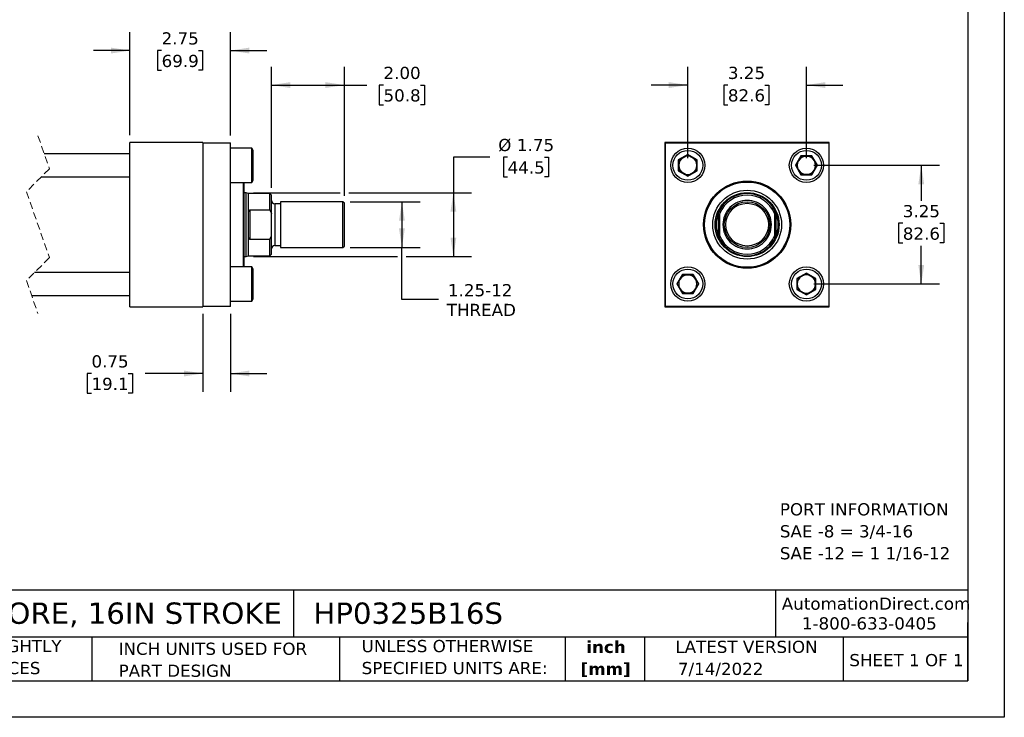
# Model space of a CAD drawing. Header units: inches. Extents: x 0 to 44, y 0 to 34.
# Tile 2 of 3: x 17 to 44, y 0 to 19.1. Entities that reach past the tile are written whole.
import ezdxf

# ---------------------------------------------------------------- set-up
doc = ezdxf.new("R2010")
doc.units = ezdxf.units.IN
doc.header["$LTSCALE"] = 4
doc.header["$MEASUREMENT"] = 0
doc.linetypes.add('SLD-Dashed', pattern=[0.075, 0.05, -0.025])
doc.linetypes.add('SLD-Solid', pattern=[0])
doc.layers.add('DIMENSIONS', color=140, linetype='SLD-Solid', lineweight=25)
doc.layers.add('TEXT', color=140, linetype='SLD-Solid', lineweight=25)
doc.styles.add('SLDTEXTSTYLE0', font='VERDANA.TTF')
doc.styles.add('SLDTEXTSTYLE1', font='VERDANAB.TTF')
doc.dimstyles.new('SLDDIMSTYLE0', dxfattribs={"dimtxt": 0.339844, "dimasz": 0.52, "dimexe": 0, "dimexo": 0.0625, "dimgap": 0.084961, "dimtad": 0, "dimtih": 1, "dimtoh": 1, "dimrnd": 1e-09, "dimzin": 12, "dimdsep": 46, "dimtxsty": 'SLDTEXTSTYLE0', "dimsah": 1, "dimcen": 0.09, "dimadec": 0, "dimazin": 3, "dimtfac": 1, "dimtofl": 0, "dimtmove": 0, "dimatfit": 3, "dimfxl": 0, "dimfrac": 2, "dimtolj": 1, "dimtzin": 12, "dimarcsym": 0})
doc.dimstyles.new('SLDDIMSTYLE1', dxfattribs={"dimtxt": 0.339844, "dimasz": 0.52, "dimexe": 0, "dimexo": 0.0625, "dimgap": 0.084961, "dimtad": 0, "dimtih": 1, "dimtoh": 1, "dimrnd": 1e-09, "dimzin": 12, "dimdsep": 46, "dimtxsty": 'SLDTEXTSTYLE0', "dimsah": 1, "dimcen": 0.09, "dimadec": 0, "dimazin": 3, "dimtfac": 1, "dimtmove": 0, "dimatfit": 0, "dimfxl": 0, "dimfrac": 2, "dimtolj": 1, "dimtzin": 12, "dimarcsym": 0})
doc.dimstyles.new('SLDDIMSTYLE2', dxfattribs={"dimtxt": 0.339844, "dimasz": 0.52, "dimexe": 0, "dimexo": 0.0625, "dimgap": 0.084961, "dimtad": 0, "dimtih": 1, "dimtoh": 1, "dimrnd": 1e-09, "dimdsep": 46, "dimtxsty": 'SLDTEXTSTYLE0', "dimsah": 1, "dimcen": 0.09, "dimadec": 0, "dimazin": 2, "dimtfac": 1, "dimtmove": 0, "dimatfit": 0, "dimfxl": 0, "dimfrac": 2, "dimtolj": 1, "dimtzin": 12, "dimarcsym": 0})
doc.dimstyles.new('SLDDIMSTYLE3', dxfattribs={"dimtxt": 0.339844, "dimasz": 0.52, "dimexe": 0, "dimexo": 0.0625, "dimgap": 0.084961, "dimtad": 0, "dimtih": 1, "dimtoh": 1, "dimrnd": 1e-09, "dimzin": 4, "dimdsep": 46, "dimtxsty": 'SLDTEXTSTYLE0', "dimsah": 1, "dimcen": 0.09, "dimadec": 0, "dimazin": 1, "dimtfac": 1, "dimtofl": 0, "dimtmove": 0, "dimatfit": 3, "dimfxl": 0, "dimfrac": 2, "dimtolj": 1, "dimtzin": 12, "dimarcsym": 0})

# ---------------------------------------------------------------- blocks, each defined once
blk = doc.blocks.new('SW_NOTE_0')
at = {"layer": 'TEXT', "color": 0, "char_height": 0.33333, "attachment_point": 1, "style": 'SLDTEXTSTYLE0'}
for s, insert in [('PORT INFORMATION', (0, 0.423)), ('SAE -8 = 3/4-16', (0, -0.179)), ('SAE -12 = 1 1/16-12', (0, -0.78))]:
    blk.add_mtext(s, dxfattribs=dict(at, insert=insert))
blk = doc.blocks.new('SW_NOTE_0_1')
at = {"layer": 'TEXT', "color": 0, "char_height": 0.3333, "attachment_point": 2, "style": 'SLDTEXTSTYLE1'}
for s, insert in [('inch', (0.5, 0.423)), ('[mm]', (0.489, -0.179))]:
    blk.add_mtext(s, dxfattribs=dict(at, insert=insert))
blk = doc.blocks.new('SW_NOTE_0_2')
at = {"layer": 'TEXT', "color": 0, "char_height": 0.33333, "attachment_point": 1, "style": 'SLDTEXTSTYLE0'}
for s, insert in [('UNLESS OTHERWISE ', (0, 0.423)), ('SPECIFIED UNITS ARE:', (0, -0.179))]:
    blk.add_mtext(s, dxfattribs=dict(at, insert=insert))
blk = doc.blocks.new('SW_NOTE_0_3')
at = {"layer": 'TEXT', "color": 0, "char_height": 0.33333, "attachment_point": 1, "style": 'SLDTEXTSTYLE0'}
for s, insert in [('PART DIMENSIONS MAY DIFFER SLIGHTLY ', (0, 0.423)), ("DUE TO MANUFACTURER'S VARIANCES", (0, -0.179))]:
    blk.add_mtext(s, dxfattribs=dict(at, insert=insert))
blk = doc.blocks.new('SW_NOTE_0_6')
at = {"layer": 'TEXT', "color": 0, "char_height": 0.33333, "attachment_point": 1, "style": 'SLDTEXTSTYLE0'}
for s, insert in [('INCH UNITS USED FOR ', (0, 0.423)), ('PART DESIGN', (0, -0.179))]:
    blk.add_mtext(s, dxfattribs=dict(at, insert=insert))
blk = doc.blocks.new('_D_1')
at = {"layer": 'DIMENSIONS'}
for p, q in [((20.048, 15.946), (20.048, 18.765)), ((22.798, 15.936), (22.798, 18.765)), ((20.048, 18.265), (19.048, 18.265)), ((20.915, 18.265), (20.8, 18.265)), ((20.8, 18.265), (20.8, 17.725)), ((21.924, 18.265), (22.039, 18.265)), ((22.039, 18.265), (22.039, 17.725)), ((22.798, 18.265), (23.798, 18.265)), ((20.8, 17.725), (20.915, 17.725)), ((22.039, 17.725), (21.924, 17.725))]:
    blk.add_line(p, q, dxfattribs=at)
for points in [[(20.048, 18.265), (19.528, 18.345), (19.528, 18.185)], [(22.798, 18.265), (23.318, 18.185), (23.318, 18.345)]]:
    blk.add_solid(points, dxfattribs=at)
at = {"layer": 'DIMENSIONS', "char_height": 0.3333, "attachment_point": 1, "style": 'SLDTEXTSTYLE0'}
for s, insert in [('2.75', (20.915, 18.765)), ('69.9', (20.915, 18.148))]:
    blk.add_mtext(s, dxfattribs=dict(at, insert=insert))
blk = doc.blocks.new('_D_2')
at = {"layer": 'DIMENSIONS'}
for p, q in [((22.048, 11.056), (22.048, 8.919)), ((22.798, 11.056), (22.798, 8.919)), ((18.993, 9.419), (18.879, 9.419)), ((18.879, 9.419), (18.879, 8.879)), ((20.003, 9.419), (20.117, 9.419)), ((20.117, 9.419), (20.117, 8.879)), ((22.048, 9.419), (20.463, 9.419)), ((22.798, 9.419), (23.798, 9.419)), ((18.879, 8.879), (18.993, 8.879)), ((20.117, 8.879), (20.003, 8.879))]:
    blk.add_line(p, q, dxfattribs=at)
for points in [[(22.048, 9.419), (21.528, 9.499), (21.528, 9.339)], [(22.798, 9.419), (23.318, 9.339), (23.318, 9.499)]]:
    blk.add_solid(points, dxfattribs=at)
at = {"layer": 'DIMENSIONS', "char_height": 0.3333, "attachment_point": 1, "style": 'SLDTEXTSTYLE0'}
for s, insert in [('0.75', (18.993, 9.918)), ('19.1', (18.993, 9.302))]:
    blk.add_mtext(s, dxfattribs=dict(at, insert=insert))
blk = doc.blocks.new('_D_3')
at = {"layer": 'DIMENSIONS'}
for p, q in [((23.923, 14.507), (23.923, 17.82)), ((25.923, 14.281), (25.923, 17.82)), ((23.923, 17.32), (25.923, 17.32)), ((25.923, 17.32), (26.533, 17.32)), ((26.993, 17.32), (26.879, 17.32)), ((26.879, 17.32), (26.879, 16.78)), ((28.003, 17.32), (28.117, 17.32)), ((28.117, 17.32), (28.117, 16.78)), ((26.879, 16.78), (26.993, 16.78)), ((28.117, 16.78), (28.003, 16.78))]:
    blk.add_line(p, q, dxfattribs=at)
for points in [[(23.923, 17.32), (24.443, 17.24), (24.443, 17.4)], [(25.923, 17.32), (25.403, 17.4), (25.403, 17.24)]]:
    blk.add_solid(points, dxfattribs=at)
at = {"layer": 'DIMENSIONS', "char_height": 0.3333, "attachment_point": 1, "style": 'SLDTEXTSTYLE0'}
for s, insert in [('2.00', (26.993, 17.82)), ('50.8', (26.993, 17.204))]:
    blk.add_mtext(s, dxfattribs=dict(at, insert=insert))
blk = doc.blocks.new('_D_4')
at = {"layer": 'DIMENSIONS'}
for p, q in [((26.083, 14.121), (27.998, 14.121)), ((27.498, 14.121), (27.498, 12.871)), ((26.083, 12.871), (27.998, 12.871)), ((27.498, 11.444), (27.498, 12.871)), ((28.498, 11.444), (27.498, 11.444))]:
    blk.add_line(p, q, dxfattribs=at)
for points in [[(27.498, 14.121), (27.418, 13.601), (27.578, 13.601)], [(27.498, 12.871), (27.578, 13.391), (27.418, 13.391)]]:
    blk.add_solid(points, dxfattribs=at)
at = {"layer": 'DIMENSIONS', "char_height": 0.3333, "attachment_point": 1, "style": 'SLDTEXTSTYLE0'}
for s, insert in [('1.25-12', (28.76, 11.867)), ('THREAD', (28.726, 11.327))]:
    blk.add_mtext(s, dxfattribs=dict(at, insert=insert))
blk = doc.blocks.new('_D_5')
at = {"layer": 'DIMENSIONS'}
for p, q in [((29.908, 15.346), (28.908, 15.346)), ((28.908, 15.346), (28.908, 14.371)), ((30.392, 15.346), (30.278, 15.346)), ((30.278, 15.346), (30.278, 14.806)), ((31.402, 15.346), (31.516, 15.346)), ((31.516, 15.346), (31.516, 14.806)), ((30.278, 14.806), (30.392, 14.806)), ((31.516, 14.806), (31.402, 14.806)), ((23.434, 14.371), (25.803, 14.371)), ((26.043, 14.371), (29.408, 14.371)), ((28.908, 14.371), (28.908, 12.621)), ((23.434, 12.621), (27.378, 12.621)), ((27.618, 12.621), (29.408, 12.621))]:
    blk.add_line(p, q, dxfattribs=at)
for points in [[(28.908, 14.371), (28.828, 13.851), (28.988, 13.851)], [(28.908, 12.621), (28.988, 13.141), (28.828, 13.141)]]:
    blk.add_solid(points, dxfattribs=at)
at = {"layer": 'DIMENSIONS', "char_height": 0.3333, "attachment_point": 1, "style": 'SLDTEXTSTYLE0'}
for s, insert in [('%%c', (30.136, 15.845)), ('1.75', (30.649, 15.845)), ('44.5', (30.392, 15.229))]:
    blk.add_mtext(s, dxfattribs=dict(at, insert=insert))
blk = doc.blocks.new('_D_6')
at = {"layer": 'DIMENSIONS'}
for p, q in [((35.33, 15.321), (35.33, 17.82)), ((38.58, 15.321), (38.58, 17.82)), ((35.33, 17.32), (34.33, 17.32)), ((36.428, 17.32), (36.314, 17.32)), ((36.314, 17.32), (36.314, 16.78)), ((37.438, 17.32), (37.552, 17.32)), ((37.552, 17.32), (37.552, 16.78)), ((38.58, 17.32), (39.58, 17.32)), ((36.314, 16.78), (36.428, 16.78)), ((37.552, 16.78), (37.438, 16.78))]:
    blk.add_line(p, q, dxfattribs=at)
for points in [[(35.33, 17.32), (34.81, 17.4), (34.81, 17.24)], [(38.58, 17.32), (39.1, 17.24), (39.1, 17.4)]]:
    blk.add_solid(points, dxfattribs=at)
at = {"layer": 'DIMENSIONS', "char_height": 0.3333, "attachment_point": 1, "style": 'SLDTEXTSTYLE0'}
for s, insert in [('3.25', (36.428, 17.82)), ('82.6', (36.428, 17.204))]:
    blk.add_mtext(s, dxfattribs=dict(at, insert=insert))
blk = doc.blocks.new('_D_7')
at = {"layer": 'DIMENSIONS'}
for p, q in [((38.78, 15.121), (42.225, 15.121)), ((41.725, 15.121), (41.725, 14.15)), ((41.22, 13.534), (41.106, 13.534)), ((41.106, 13.534), (41.106, 12.994)), ((42.23, 13.534), (42.344, 13.534)), ((42.344, 13.534), (42.344, 12.994)), ((41.106, 12.994), (41.22, 12.994)), ((42.344, 12.994), (42.23, 12.994)), ((41.725, 11.871), (41.725, 12.918)), ((38.78, 11.871), (42.225, 11.871))]:
    blk.add_line(p, q, dxfattribs=at)
for points in [[(41.725, 15.121), (41.645, 14.601), (41.805, 14.601)], [(41.725, 11.871), (41.805, 12.391), (41.645, 12.391)]]:
    blk.add_solid(points, dxfattribs=at)
at = {"layer": 'DIMENSIONS', "char_height": 0.3333, "attachment_point": 1, "style": 'SLDTEXTSTYLE0'}
for s, insert in [('3.25', (41.22, 14.033)), ('82.6', (41.22, 13.417))]:
    blk.add_mtext(s, dxfattribs=dict(at, insert=insert))

msp = doc.modelspace()

# ---------------------------------------------------------------- linework, layer by layer
at = {"color": 7, "linetype": 'SLD-Solid'}
for p, q in [((44, 34), (44, 0)), ((44, 0), (0, 0))]:
    msp.add_line(p, q, dxfattribs=at)
at = {"color": 7, "linetype": 'SLD-Dashed', "lineweight": 18}
for p, q in [((17.527, 15.933), (17.842, 15.029)), ((17.842, 15.029), (17.212, 14.399)), ((17.212, 14.399), (17.842, 12.592)), ((17.842, 12.592), (17.212, 11.962)), ((17.212, 11.962), (17.527, 11.058))]:
    msp.add_line(p, q, dxfattribs=at)
for p, q in [((20.048, 11.246), (20.048, 15.746)), ((22.048, 15.746), (20.048, 15.746)), ((22.048, 15.746), (22.048, 11.246)), ((22.048, 15.736), (22.798, 15.736)), ((22.798, 11.256), (22.798, 15.736)), ((34.705, 15.746), (34.705, 11.246)), ((39.205, 15.746), (34.705, 15.746)), ((34.715, 11.256), (34.715, 15.736)), ((34.715, 15.736), (39.195, 15.736)), ((39.195, 15.736), (39.195, 11.256)), ((39.205, 11.246), (39.205, 15.746)), ((20.048, 15.433), (17.701, 15.433)), ((23.389, 15.59), (22.798, 15.59)), ((23.423, 15.53), (23.389, 15.59)), ((23.389, 14.652), (23.389, 15.59)), ((23.423, 14.712), (23.423, 15.53)), ((35.33, 15.421), (35.07, 15.271)), ((35.08, 15.265), (35.33, 15.409)), ((35.59, 15.271), (35.33, 15.421)), ((35.33, 15.409), (35.33, 15.421)), ((35.33, 15.409), (35.58, 15.265)), ((38.43, 15.381), (38.28, 15.121)), ((38.73, 15.381), (38.43, 15.381)), ((38.436, 15.371), (38.43, 15.381)), ((38.725, 15.371), (38.73, 15.381)), ((38.881, 15.121), (38.73, 15.381)), ((35.08, 15.265), (35.07, 15.271)), ((35.07, 15.271), (35.07, 14.97)), ((35.08, 14.976), (35.08, 15.265)), ((35.58, 15.265), (35.59, 15.271)), ((35.58, 15.265), (35.58, 14.976)), ((35.59, 14.97), (35.59, 15.271)), ((38.28, 15.121), (38.43, 14.861)), ((38.292, 15.121), (38.28, 15.121)), ((38.292, 15.121), (38.436, 15.371)), ((38.436, 14.871), (38.292, 15.121)), ((38.436, 15.371), (38.725, 15.371)), ((38.725, 15.371), (38.869, 15.121)), ((38.869, 15.121), (38.725, 14.871)), ((38.73, 14.861), (38.881, 15.121)), ((38.869, 15.121), (38.881, 15.121)), ((35.08, 14.976), (35.07, 14.97)), ((35.07, 14.97), (35.33, 14.82)), ((35.33, 14.832), (35.08, 14.976)), ((35.58, 14.976), (35.33, 14.832)), ((35.33, 14.82), (35.59, 14.97)), ((35.59, 14.97), (35.58, 14.976)), ((38.43, 14.861), (38.436, 14.871)), ((38.43, 14.861), (38.73, 14.861)), ((38.725, 14.871), (38.436, 14.871)), ((38.725, 14.871), (38.73, 14.861)), ((17.621, 14.808), (20.048, 14.808)), ((22.798, 14.652), (23.389, 14.652)), ((23.16, 12.34), (23.16, 14.652)), ((23.18, 12.34), (23.18, 14.652)), ((23.389, 14.652), (23.423, 14.712)), ((35.33, 14.832), (35.33, 14.82)), ((23.234, 14.371), (23.18, 14.371)), ((23.298, 14.347), (23.234, 14.371)), ((23.234, 13.496), (23.234, 14.371)), ((23.883, 14.347), (23.298, 14.347)), ((23.298, 13.834), (23.298, 14.347)), ((23.923, 14.307), (23.883, 14.347)), ((23.883, 13.899), (23.883, 14.347)), ((23.923, 13.805), (23.923, 14.307)), ((24.173, 14.065), (24.018, 14.065)), ((24.018, 14.065), (24.018, 13.496)), ((25.883, 14.121), (24.173, 14.121)), ((24.173, 14.121), (24.173, 13.496)), ((25.923, 14.081), (25.883, 14.121)), ((25.883, 13.496), (25.883, 14.121)), ((25.923, 12.911), (25.923, 14.081)), ((23.298, 13.157), (23.298, 13.834)), ((23.33, 13.899), (23.33, 13.092)), ((23.33, 13.899), (23.883, 13.899)), ((23.883, 13.899), (23.923, 13.805)), ((23.923, 13.186), (23.923, 13.805)), ((36.174, 13.157), (36.174, 13.834)), ((36.205, 13.186), (36.205, 13.805)), ((37.705, 13.805), (37.705, 13.186)), ((37.737, 13.834), (37.737, 13.157)), ((23.234, 12.621), (23.234, 13.496)), ((24.018, 13.496), (24.018, 12.926)), ((24.173, 13.496), (24.173, 12.871)), ((25.883, 12.871), (25.883, 13.496)), ((23.298, 12.644), (23.298, 13.157)), ((23.883, 13.092), (23.33, 13.092)), ((23.883, 13.092), (23.923, 13.186)), ((23.883, 12.644), (23.883, 13.092)), ((23.923, 12.684), (23.923, 13.186)), ((23.883, 12.644), (23.923, 12.684)), ((24.018, 12.926), (24.173, 12.926)), ((24.173, 12.871), (25.883, 12.871)), ((25.883, 12.871), (25.923, 12.911)), ((23.18, 12.621), (23.234, 12.621)), ((23.234, 12.621), (23.298, 12.644)), ((23.298, 12.644), (23.883, 12.644)), ((20.048, 12.183), (17.433, 12.183)), ((23.389, 12.34), (22.798, 12.34)), ((23.423, 12.28), (23.389, 12.34)), ((23.389, 11.402), (23.389, 12.34)), ((23.423, 11.871), (23.423, 12.28)), ((38.58, 12.171), (38.32, 12.021)), ((38.33, 12.015), (38.58, 12.159)), ((38.58, 12.159), (38.58, 12.171)), ((38.84, 12.021), (38.58, 12.171)), ((38.58, 12.159), (38.83, 12.015)), ((23.423, 11.462), (23.423, 11.871)), ((35.18, 12.131), (35.03, 11.871)), ((35.042, 11.871), (35.03, 11.871)), ((35.03, 11.871), (35.18, 11.611)), ((35.042, 11.871), (35.186, 12.121)), ((35.186, 11.621), (35.042, 11.871)), ((35.186, 12.121), (35.18, 12.131)), ((35.48, 12.131), (35.18, 12.131)), ((35.186, 12.121), (35.475, 12.121)), ((35.48, 12.131), (35.475, 12.121)), ((35.475, 12.121), (35.619, 11.871)), ((35.619, 11.871), (35.475, 11.621)), ((35.631, 11.871), (35.48, 12.131)), ((35.48, 11.611), (35.631, 11.871)), ((35.619, 11.871), (35.631, 11.871)), ((38.32, 12.021), (38.32, 11.72)), ((38.32, 12.021), (38.33, 12.015)), ((38.33, 11.726), (38.33, 12.015)), ((38.83, 12.015), (38.84, 12.021)), ((38.83, 12.015), (38.83, 11.726)), ((38.84, 11.72), (38.84, 12.021)), ((35.186, 11.621), (35.18, 11.611)), ((35.18, 11.611), (35.48, 11.611)), ((35.475, 11.621), (35.186, 11.621)), ((35.475, 11.621), (35.48, 11.611)), ((38.33, 11.726), (38.32, 11.72)), ((38.32, 11.72), (38.58, 11.57)), ((38.58, 11.582), (38.33, 11.726)), ((38.83, 11.726), (38.58, 11.582)), ((38.58, 11.57), (38.84, 11.72)), ((38.83, 11.726), (38.84, 11.72)), ((17.353, 11.558), (20.048, 11.558)), ((22.798, 11.402), (23.389, 11.402)), ((23.389, 11.402), (23.423, 11.462)), ((38.58, 11.582), (38.58, 11.57)), ((20.048, 11.246), (22.048, 11.246)), ((22.798, 11.256), (22.048, 11.256)), ((34.705, 11.246), (39.205, 11.246)), ((39.195, 11.256), (34.715, 11.256))]:
    msp.add_line(p, q)
for centre, radius in [((35.33, 15.121), 0.469), ((35.33, 15.121), 0.409), ((38.58, 15.121), 0.469), ((38.58, 15.121), 0.409), ((36.955, 13.496), 1.195), ((36.955, 13.496), 1.187), ((36.955, 13.496), 1.167), ((36.955, 13.496), 0.942), ((36.955, 13.496), 0.875), ((36.955, 13.496), 0.876), ((36.955, 13.496), 0.625), ((36.955, 13.496), 0.585), ((35.33, 11.871), 0.469), ((35.33, 11.871), 0.409), ((38.58, 11.871), 0.469), ((38.58, 11.871), 0.409)]:
    msp.add_circle(centre, radius)
for centre, radius, start, end in [((35.33, 15.121), 0.25, 120, 180), ((35.33, 15.121), 0.25, 180, 240), ((35.33, 15.121), 0.25, 60, 120), ((35.33, 15.121), 0.25, 0, 60), ((35.33, 15.121), 0.25, 300, 0), ((38.58, 15.121), 0.25, 150, 210), ((38.58, 15.121), 0.25, 90, 150), ((38.58, 15.121), 0.25, 30, 90), ((38.58, 15.121), 0.25, 330, 30), ((35.33, 15.121), 0.25, 240, 300), ((38.58, 15.121), 0.25, 210, 270), ((38.58, 15.121), 0.25, 270, 330), ((36.955, 13.496), 0.852, 28.2612, 151.7388), ((36.955, 13.496), 0.811, 22.4498, 157.5502), ((24.018, 14.16), 0.095, 180.0004, 269.9997), ((36.955, 13.496), 0.851, 156.5631, 203.4369), ((36.955, 13.496), 0.851, 336.5631, 23.4369), ((36.955, 13.496), 0.811, 202.4498, 337.5502), ((36.955, 13.496), 0.852, 208.2612, 331.7388), ((24.018, 12.831), 0.095, 90.0003, 179.9996), ((35.33, 11.871), 0.25, 150, 210), ((35.33, 11.871), 0.25, 90, 150), ((35.33, 11.871), 0.25, 30, 90), ((35.33, 11.871), 0.25, 330, 30), ((38.58, 11.871), 0.25, 120, 180), ((38.58, 11.871), 0.25, 180, 240), ((38.58, 11.871), 0.25, 60, 120), ((38.58, 11.871), 0.25, 360, 60), ((38.58, 11.871), 0.25, 300, 360), ((35.33, 11.871), 0.25, 210, 270), ((35.33, 11.871), 0.25, 270, 330), ((38.58, 11.871), 0.25, 240, 300)]:
    msp.add_arc(centre, radius, start, end)
for points, knots in [([(37.62, 13.496), (37.62, 13.672), (37.55, 13.841), (37.301, 14.09), (37.132, 14.16), (36.779, 14.16), (36.61, 14.09), (36.361, 13.841), (36.291, 13.672), (36.291, 13.496)], [0, 0, 0, 0, 0.25, 0.25, 0.5, 0.5, 0.75, 0.75, 1, 1, 1, 1]), ([(23.298, 13.834), (23.299, 13.847), (23.3, 13.863), (23.308, 13.883), (23.314, 13.892), (23.322, 13.897), (23.327, 13.899), (23.329, 13.899), (23.33, 13.899)], [0, 0, 0, 0, 0.48011, 0.629561, 0.821041, 0.899817, 0.981761, 1, 1, 1, 1]), ([(36.174, 13.834), (36.177, 13.841), (36.18, 13.847), (36.186, 13.86), (36.188, 13.866), (36.194, 13.878), (36.197, 13.884), (36.201, 13.891), (36.203, 13.894), (36.205, 13.898), (36.205, 13.899), (36.205, 13.899)], [0, 0, 0, 0, 0.25, 0.25, 0.5, 0.5, 0.75, 0.75, 0.875, 0.875, 1, 1, 1, 1]), ([(37.705, 13.899), (37.705, 13.899), (37.706, 13.898), (37.708, 13.894), (37.709, 13.892), (37.713, 13.884), (37.716, 13.878), (37.722, 13.866), (37.725, 13.86), (37.731, 13.847), (37.734, 13.841), (37.737, 13.834)], [0, 0, 0, 0, 0.125, 0.125, 0.25, 0.25, 0.5, 0.5, 0.75, 0.75, 1, 1, 1, 1]), ([(36.291, 13.496), (36.291, 13.319), (36.361, 13.15), (36.61, 12.901), (36.779, 12.831), (37.132, 12.831), (37.301, 12.901), (37.55, 13.15), (37.62, 13.319), (37.62, 13.496)], [0, 0, 0, 0, 0.25, 0.25, 0.5, 0.5, 0.75, 0.75, 1, 1, 1, 1]), ([(23.33, 13.092), (23.328, 13.093), (23.324, 13.093), (23.318, 13.096), (23.31, 13.104), (23.3, 13.125), (23.299, 13.144), (23.298, 13.157)], [0, 0, 0, 0, 0.068492, 0.150346, 0.272815, 0.49725, 1, 1, 1, 1]), ([(36.205, 13.092), (36.205, 13.092), (36.205, 13.094), (36.203, 13.097), (36.201, 13.1), (36.197, 13.107), (36.194, 13.113), (36.188, 13.125), (36.186, 13.131), (36.18, 13.144), (36.177, 13.15), (36.174, 13.157)], [0, 0, 0, 0, 0.125, 0.125, 0.25, 0.25, 0.5, 0.5, 0.75, 0.75, 1, 1, 1, 1]), ([(37.737, 13.157), (37.734, 13.15), (37.731, 13.144), (37.725, 13.131), (37.722, 13.125), (37.716, 13.113), (37.713, 13.107), (37.709, 13.1), (37.708, 13.097), (37.706, 13.094), (37.705, 13.092), (37.705, 13.092)], [0, 0, 0, 0, 0.25, 0.25, 0.5, 0.5, 0.75, 0.75, 0.875, 0.875, 1, 1, 1, 1])]:
    msp.add_open_spline(points, degree=3, knots=knots)
for points in [[(36.205, 13.899), (36.205, 13.868), (36.205, 13.837), (36.205, 13.805)], [(37.705, 13.805), (37.705, 13.837), (37.705, 13.868), (37.705, 13.899)], [(36.205, 13.092), (36.205, 13.123), (36.205, 13.154), (36.205, 13.186)], [(37.705, 13.186), (37.705, 13.154), (37.705, 13.123), (37.705, 13.092)]]:
    msp.add_open_spline(points, degree=3)
at = {"layer": 'TEXT'}
for p, q in [((43, 33), (43, 1)), ((43, 3.484), (1, 3.484)), ((24.529, 3.484), (24.529, 2.2)), ((37.728, 3.484), (37.728, 2.2)), ((43, 1), (43, 2.6)), ((43, 2.2), (1, 2.2)), ((18.999, 2.2), (18.999, 1)), ((25.792, 2.2), (25.792, 1)), ((31.972, 2.2), (31.972, 1)), ((34.144, 2.2), (34.144, 1)), ((39.582, 2.2), (39.582, 1)), ((1, 1), (43, 1))]:
    msp.add_line(p, q, dxfattribs=at)

# ---------------------------------------------------------------- block references
for name, p in [('SW_NOTE_0', (37.852, 5.442)), ('SW_NOTE_0_3', (8.68, 1.696)), ('SW_NOTE_0_6', (19.737, 1.622)), ('SW_NOTE_0_2', (26.395, 1.696)), ('SW_NOTE_0_1', (32.59, 1.673))]:
    msp.add_blockref(name, p, dxfattribs=at)

# ---------------------------------------------------------------- texts
at = {"layer": 'TEXT', "style": 'SLDTEXTSTYLE0'}
for s, insert, char_height, attachment_point in [('AutomationDirect.com', (37.905, 3.281), 0.33333, 1), ('HYDRAULIC CYLINDER: NFPA, 3.25IN BORE, 16IN STROKE', (1.254, 3.145), 0.58333, 1), ('HP0325B16S', (25.072, 3.145), 0.5833, 1), ('1-800-633-0405', (38.455, 2.74), 0.33333, 1), ('LATEST VERSION', (36.937, 2.098), 0.33333, 2), ('SHEET 1 OF 1', (39.755, 1.734), 0.33333, 1), ('7/14/2022', (35.057, 1.494), 0.3333, 1)]:
    msp.add_mtext(s, dxfattribs=dict(at, insert=insert, char_height=char_height, attachment_point=attachment_point))

# ---------------------------------------------------------------- dimensions: what is measured, and where the dimension line sits
at = {"layer": 'DIMENSIONS'}
for base, p1, p2, dimstyle, picture, middle in [((22.798, 18.265), (20.048, 15.746), (22.798, 15.736), 'SLDDIMSTYLE1', '_D_1', (21.42, 18.265)), ((23.923, 17.32), (25.923, 14.081), (23.923, 14.307), 'SLDDIMSTYLE3', '_D_3', (27.498, 17.32)), ((22.048, 9.419), (22.798, 11.256), (22.048, 11.256), 'SLDDIMSTYLE2', '_D_2', (19.498, 9.419))]:
    dim = msp.add_linear_dim(base=base, p1=p1, p2=p2, dimstyle=dimstyle, dxfattribs=at)
    dim.commit()
    dim.dimension.update_dxf_attribs({"geometry": picture, "text_midpoint": middle, "dimtype": 160})
for base, p1, p2, angle, dimstyle, picture, middle in [((38.58, 17.32), (35.33, 15.121), (38.58, 15.121), 0, 'SLDDIMSTYLE1', '_D_6', (36.933, 17.32)), ((41.725, 11.871), (38.58, 15.121), (38.58, 11.871), 90, 'SLDDIMSTYLE0', '_D_7', (41.725, 13.534))]:
    dim = msp.add_linear_dim(base=base, p1=p1, p2=p2, angle=angle, dimstyle=dimstyle, dxfattribs=at)
    dim.commit()
    dim.dimension.update_dxf_attribs({"geometry": picture, "text_midpoint": middle, "dimtype": 160})
for base, p1, p2, text, picture, middle in [((28.908, 12.621), (23.234, 14.371), (23.234, 12.621), '%%c<>', '_D_5', (28.908, 15.346)), ((27.498, 12.871), (25.883, 14.121), (25.883, 12.871), '1.25-12\\PTHREAD', '_D_4', (27.498, 11.444))]:
    dim = msp.add_linear_dim(base=base, p1=p1, p2=p2, angle=90, text=text, dimstyle='SLDDIMSTYLE0', dxfattribs=at)
    dim.commit()
    dim.dimension.update_dxf_attribs({"geometry": picture, "text_midpoint": middle, "dimtype": 160})

doc.saveas('drawing.dxf')
